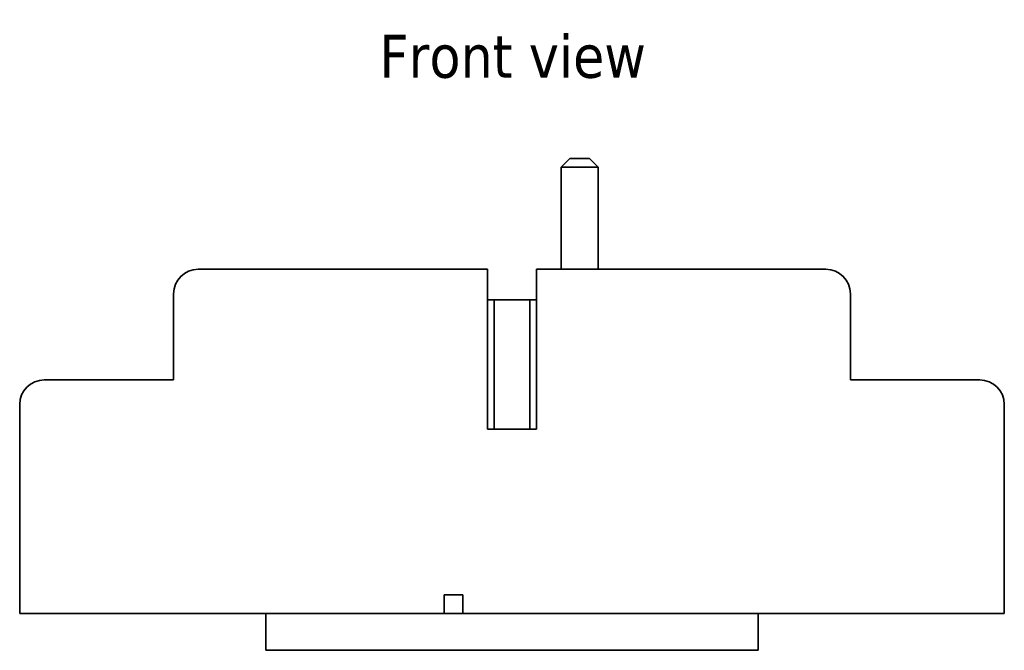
# Model space of a CAD drawing. Header units: millimetres. Extents: x 15 to 198, y 46 to 193.
# Tile 5 of 5: x 118 to 198, y 46 to 98. Entities that reach past the tile are written whole.
import ezdxf

# ---------------------------------------------------------------- set-up
doc = ezdxf.new("R2010")
doc.units = ezdxf.units.MM
doc.layers.add('Symbol (ISO)', color=7, linetype='Continuous', lineweight=25)
doc.layers.add('Visible (ISO)', color=7, linetype='Continuous', lineweight=35)
doc.styles.add('Label Text (ISO)', font='TAHOMA.TTF')

msp = doc.modelspace()

# ---------------------------------------------------------------- linework, layer by layer
at = {"layer": 'Visible (ISO)'}
for p, q in [((162.373, 86.398), (161.673, 85.698)), ((164.673, 85.698), (161.673, 85.698)), ((161.673, 77.398), (161.673, 85.698)), ((162.373, 86.398), (163.973, 86.398)), ((163.973, 86.398), (164.673, 85.698)), ((164.673, 77.398), (164.673, 85.698)), ((132.173, 77.398), (155.673, 77.398)), ((155.673, 64.398), (155.673, 77.398)), ((159.673, 77.398), (183.173, 77.398)), ((159.673, 77.398), (159.673, 64.398)), ((130.173, 68.398), (130.173, 75.398)), ((185.173, 75.398), (185.173, 68.398)), ((155.673, 74.898), (156.213, 74.898)), ((156.213, 74.898), (156.213, 64.398)), ((156.213, 74.898), (159.133, 74.898)), ((159.133, 74.898), (159.673, 74.898)), ((159.133, 74.898), (159.133, 64.398)), ((119.673, 68.398), (130.173, 68.398)), ((185.173, 68.398), (195.673, 68.398)), ((117.673, 49.398), (117.673, 66.398)), ((197.673, 66.398), (197.673, 49.398)), ((159.673, 64.398), (155.673, 64.398)), ((152.173, 49.398), (152.173, 50.898)), ((152.173, 50.898), (153.673, 50.898)), ((153.673, 50.898), (153.673, 49.398)), ((137.673, 49.398), (117.673, 49.398)), ((177.673, 49.398), (137.673, 49.398)), ((137.673, 49.398), (137.673, 46.398)), ((197.673, 49.398), (177.673, 49.398)), ((177.673, 49.398), (177.673, 46.398)), ((137.673, 46.398), (177.673, 46.398))]:
    msp.add_line(p, q, dxfattribs=at)
for centre, start, end in [((132.173, 75.398), 90, 180), ((183.173, 75.398), 0, 90), ((119.673, 66.398), 90, 180), ((195.673, 66.398), 0, 90)]:
    msp.add_arc(centre, 2, start, end, dxfattribs=at)

# ---------------------------------------------------------------- texts
at = {"layer": 'Symbol (ISO)', "insert": (146.895, 92.898), "char_height": 3.5, "attachment_point": 7, "style": 'Label Text (ISO)'}
msp.add_mtext('Front view', dxfattribs=at)

doc.saveas('drawing.dxf')
